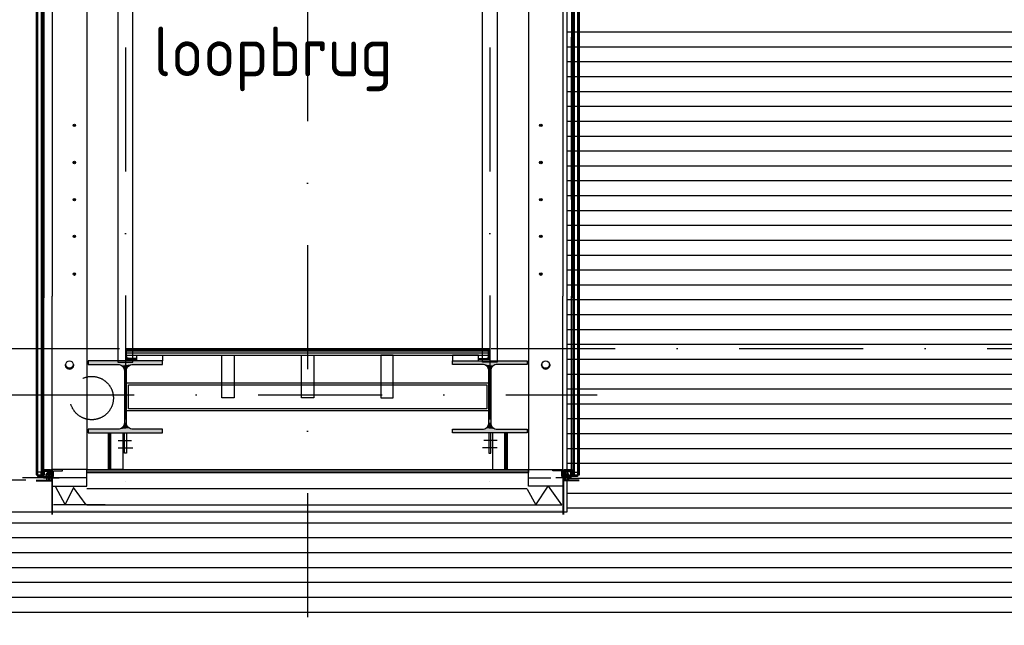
# Model space of a CAD drawing. Extents: x 45255 to 166574, y 102070 to 129901.
# Tile 12 of 21: x 108876 to 112848, y 112320 to 114763. Entities that reach past the tile are written whole.
import ezdxf
from ezdxf.enums import TextEntityAlignment as Align

# ---------------------------------------------------------------- set-up
doc = ezdxf.new("R2010")
doc.units = 0
doc.header["$LTSCALE"] = 1000
doc.header["$MEASUREMENT"] = 0
doc.linetypes.add('DASHDOT', pattern=[1, 0.5, -0.25, 0, -0.25])
doc.linetypes.add('HIDDEN', pattern=[0.375, 0.25, -0.125])
for name, color, linetype in [('B02', 7, 'CONTINUOUS'), ('B03', 7, 'CONTINUOUS'), ('B06', 7, 'CONTINUOUS')]:
    doc.layers.add(name, color=color, linetype=linetype)
doc.styles.add('TXT', font='isocp.shx')

# ---------------------------------------------------------------- blocks, each defined once
blk = doc.blocks.new('HEA300')
at = {"layer": 'B03', "color": 2, "linetype": 'Continuous'}
blk.add_lwpolyline([(150, -145), (-150, -145), (-150, -131), (-31, -131), (-25.72, -130.48), (-20.66, -128.94), (-16, -126.45), (-11.9, -123.09), (-8.54, -119), (-6.06, -114.33), (-4.52, -109.27), (-4, -104), (-4, 104), (-4.52, 109.27), (-6.06, 114.33), (-8.54, 119), (-11.9, 123.09), (-16, 126.45), (-20.66, 128.94), (-25.72, 130.48), (-31, 131), (-150, 131), (-150, 145), (150, 145), (150, 131), (31, 131), (25.74, 130.48), (20.68, 128.94), (16, 126.45), (11.92, 123.09), (8.56, 119), (6.06, 114.33), (4.52, 109.27), (4, 104), (4, -104), (4.52, -109.27), (6.06, -114.33), (8.56, -119), (11.92, -123.09), (16, -126.45), (20.68, -128.94), (25.74, -130.48), (31, -131), (150, -131)], close=True, dxfattribs=at)
for points in [[(-31, 131), (-150, 145), (150, 145)], [(-31, 131), (-150, 131), (-150, 145)], [(-31, 131), (150, 145), (150, 131)], [(-25.72, 130.48), (-31, 131), (16, 126.45)], [(-31, 131), (20.68, 128.94), (16, 126.45)], [(-31, 131), (25.74, 130.48), (20.68, 128.94)], [(-31, 131), (31, 131), (25.74, 130.48)], [(-31, 131), (150, 131), (31, 131)], [(-20.66, 128.94), (-25.72, 130.48), (11.92, 123.09)], [(-25.72, 130.48), (16, 126.45), (11.92, 123.09)], [(-16, 126.45), (-20.66, 128.94), (8.56, 119)], [(-20.66, 128.94), (11.92, 123.09), (8.56, 119)], [(-11.9, 123.09), (-16, 126.45), (6.06, 114.33)], [(-16, 126.45), (8.56, 119), (6.06, 114.33)], [(-8.54, 119), (-11.9, 123.09), (4, 104)], [(-11.9, 123.09), (4.52, 109.27), (4, 104)], [(-11.9, 123.09), (6.06, 114.33), (4.52, 109.27)], [(-6.06, 114.33), (-8.54, 119), (4, 104)], [(-4.52, 109.27), (-6.06, 114.33), (4, 104)], [(-4, 104), (-4.52, 109.27), (4, 104)], [(4, -104), (-4, -104), (-4, 104)], [(-4, 104), (4, 104), (4, -104)], [(20.68, -128.94), (-11.9, -123.09), (-8.54, -119)], [(16, -126.45), (-8.54, -119), (-6.06, -114.33)], [(16, -126.45), (20.68, -128.94), (-8.54, -119)], [(11.92, -123.09), (-6.06, -114.33), (-4.52, -109.27)], [(11.92, -123.09), (16, -126.45), (-6.06, -114.33)], [(11.92, -123.09), (-4.52, -109.27), (-4, -104)], [(4, -104), (4.52, -109.27), (-4, -104)], [(4.52, -109.27), (6.06, -114.33), (-4, -104)], [(6.06, -114.33), (8.56, -119), (-4, -104)], [(8.56, -119), (11.92, -123.09), (-4, -104)], [(150, -145), (-150, -131), (-31, -131)], [(150, -145), (-150, -145), (-150, -131)], [(150, -145), (-31, -131), (-25.72, -130.48)], [(150, -145), (-25.72, -130.48), (-20.66, -128.94)], [(150, -145), (-20.66, -128.94), (-16, -126.45)], [(25.74, -130.48), (-16, -126.45), (-11.9, -123.09)], [(25.74, -130.48), (31, -131), (-16, -126.45)], [(31, -131), (150, -145), (-16, -126.45)], [(20.68, -128.94), (25.74, -130.48), (-11.9, -123.09)], [(31, -131), (150, -131), (150, -145)]]:
    blk.add_solid(points, dxfattribs=at)
blk = doc.blocks.new('LL045')
at = {"layer": 'B03', "color": 2, "linetype": 'Continuous'}
blk.add_lwpolyline([(0, 0), (0, 45), (1.5, 45), (2.18, 44.92), (2.84, 44.72), (3.44, 44.4), (3.97, 43.96), (4.41, 43.44), (4.73, 42.84), (4.93, 42.18), (5, 41.5), (5, 12), (5.13, 10.62), (5.53, 9.32), (6.18, 8.1), (7.05, 7.04), (8.11, 6.18), (9.32, 5.52), (10.63, 5.12), (12, 5), (41.5, 5), (42.18, 4.92), (42.84, 4.72), (43.44, 4.4), (43.97, 3.96), (44.41, 3.44), (44.73, 2.84), (44.93, 2.18), (45, 1.5), (45, 0)], close=True, dxfattribs=at)
for points in [[(0, 0), (1.5, 45), (2.18, 44.92)], [(0, 0), (0, 45), (1.5, 45)], [(0, 0), (2.18, 44.92), (2.84, 44.72)], [(0, 0), (2.84, 44.72), (3.44, 44.4)], [(0, 0), (3.44, 44.4), (3.97, 43.96)], [(0, 0), (3.97, 43.96), (4.41, 43.44)], [(0, 0), (4.41, 43.44), (4.73, 42.84)], [(0, 0), (4.73, 42.84), (4.93, 42.18)], [(0, 0), (4.93, 42.18), (5, 41.5)], [(0, 0), (5, 41.5), (5, 12)], [(0, 0), (5, 12), (5.13, 10.62)], [(0, 0), (5.13, 10.62), (5.53, 9.32)], [(0, 0), (5.53, 9.32), (6.18, 8.1)], [(0, 0), (6.18, 8.1), (7.05, 7.04)], [(0, 0), (7.05, 7.04), (8.11, 6.18)], [(0, 0), (8.11, 6.18), (9.32, 5.52)], [(0, 0), (9.32, 5.52), (10.63, 5.12)], [(0, 0), (10.63, 5.12), (12, 5)], [(0, 0), (41.5, 5), (42.18, 4.92)], [(0, 0), (12, 5), (41.5, 5)], [(0, 0), (42.18, 4.92), (42.84, 4.72)], [(0, 0), (42.84, 4.72), (43.44, 4.4)], [(0, 0), (43.44, 4.4), (43.97, 3.96)], [(0, 0), (43.97, 3.96), (44.41, 3.44)], [(0, 0), (44.41, 3.44), (44.73, 2.84)], [(0, 0), (44.73, 2.84), (44.93, 2.18)], [(0, 0), (44.93, 2.18), (45, 1.5)], [(0, 0), (45, 1.5), (45, 0)]]:
    blk.add_solid(points, dxfattribs=at)
blk = doc.blocks.new('*X26')
at = {"layer": 'B03', "color": 5, "linetype": 'Continuous'}
for p, q in [((-15.7, -18.5), (-18.5, -21.3)), ((-12.8, -18.5), (-18.5, -24.2)), ((-12.5, -21), (-18.5, -27)), ((-18.5, -21.1), (-12.5, -27.1)), ((-12.5, -23.8), (-18.5, -29.8)), ((-18.5, -23.9), (-12.5, -29.9)), ((-12.5, -26.6), (-18.5, -32.6)), ((-18.5, -26.8), (-12.5, -32.8)), ((-12.5, -29.5), (-18.5, -35.5)), ((-18.5, -29.6), (-12.5, -35.6)), ((-12.5, -32.3), (-18.5, -38.3)), ((-18.5, -32.4), (-12.5, -38.4)), ((-18.5, -35.2), (-13.2, -40.5)), ((-18.5, -38.1), (-16.1, -40.5)), ((-18.3, -18.5), (-12.5, -24.3)), ((-12.5, -35.1), (-17.9, -40.5)), ((-15.4, -18.5), (-12.5, -21.4)), ((-12.5, -38), (-15, -40.5)), ((-12.6, -18.5), (-12.5, -18.6))]:
    blk.add_line(p, q, dxfattribs=at)
blk = doc.blocks.new('*X27')
at = {"layer": 'B03', "color": 5, "linetype": 'Continuous'}
for p, q in [((-15.7, -18.5), (-18.5, -21.3)), ((-12.8, -18.5), (-18.5, -24.2)), ((-12.5, -21), (-18.5, -27)), ((-18.5, -21.1), (-12.5, -27.1)), ((-12.5, -23.8), (-18.5, -29.8)), ((-18.5, -23.9), (-12.5, -29.9)), ((-12.5, -26.6), (-18.5, -32.6)), ((-18.5, -26.8), (-12.5, -32.8)), ((-12.5, -29.5), (-18.5, -35.5)), ((-18.5, -29.6), (-12.5, -35.6)), ((-12.5, -32.3), (-18.5, -38.3)), ((-18.5, -32.4), (-12.5, -38.4)), ((-18.5, -35.2), (-13.2, -40.5)), ((-18.5, -38.1), (-16.1, -40.5)), ((-18.3, -18.5), (-12.5, -24.3)), ((-12.5, -35.1), (-17.9, -40.5)), ((-15.4, -18.5), (-12.5, -21.4)), ((-12.5, -38), (-15, -40.5)), ((-12.6, -18.5), (-12.5, -18.6))]:
    blk.add_line(p, q, dxfattribs=at)
blk = doc.blocks.new('*X28')
at = {"layer": 'B03', "color": 5, "linetype": 'Continuous'}
for p, q in [((-15.7, -18.5), (-18.5, -21.3)), ((-12.8, -18.5), (-18.5, -24.2)), ((-12.5, -21), (-18.5, -27)), ((-18.5, -21.1), (-12.5, -27.1)), ((-12.5, -23.8), (-18.5, -29.8)), ((-18.5, -23.9), (-12.5, -29.9)), ((-12.5, -26.6), (-18.5, -32.6)), ((-18.5, -26.8), (-12.5, -32.8)), ((-12.5, -29.5), (-18.5, -35.5)), ((-18.5, -29.6), (-12.5, -35.6)), ((-12.5, -32.3), (-18.5, -38.3)), ((-18.5, -32.4), (-12.5, -38.4)), ((-18.5, -35.2), (-13.2, -40.5)), ((-18.5, -38.1), (-16.1, -40.5)), ((-18.3, -18.5), (-12.5, -24.3)), ((-12.5, -35.1), (-17.9, -40.5)), ((-15.4, -18.5), (-12.5, -21.4)), ((-12.5, -38), (-15, -40.5)), ((-12.6, -18.5), (-12.5, -18.6))]:
    blk.add_line(p, q, dxfattribs=at)
blk = doc.blocks.new('*X29')
at = {"layer": 'B03', "color": 5, "linetype": 'Continuous'}
for p, q in [((-15.7, -18.5), (-18.5, -21.3)), ((-12.8, -18.5), (-18.5, -24.2)), ((-12.5, -21), (-18.5, -27)), ((-18.5, -21.1), (-12.5, -27.1)), ((-12.5, -23.8), (-18.5, -29.8)), ((-18.5, -23.9), (-12.5, -29.9)), ((-12.5, -26.6), (-18.5, -32.6)), ((-18.5, -26.8), (-12.5, -32.8)), ((-12.5, -29.5), (-18.5, -35.5)), ((-18.5, -29.6), (-12.5, -35.6)), ((-12.5, -32.3), (-18.5, -38.3)), ((-18.5, -32.4), (-12.5, -38.4)), ((-18.5, -35.2), (-13.2, -40.5)), ((-18.5, -38.1), (-16.1, -40.5)), ((-18.3, -18.5), (-12.5, -24.3)), ((-12.5, -35.1), (-17.9, -40.5)), ((-15.4, -18.5), (-12.5, -21.4)), ((-12.5, -38), (-15, -40.5)), ((-12.6, -18.5), (-12.5, -18.6))]:
    blk.add_line(p, q, dxfattribs=at)
blk = doc.blocks.new('*X30')
at = {"layer": 'B03', "color": 5, "linetype": 'Continuous'}
for p, q in [((-17.8, -23.5), (-18.5, -24.2)), ((-15, -23.5), (-18.5, -27)), ((-18.5, -23.9), (-13.5, -28.9)), ((-13.5, -24.8), (-18.5, -29.8)), ((-18.5, -26.8), (-13.5, -31.8)), ((-13.5, -27.6), (-18.5, -32.6)), ((-18.5, -29.6), (-13.5, -34.6)), ((-13.5, -30.5), (-18.5, -35.5)), ((-18.5, -32.4), (-13.5, -37.4)), ((-13.5, -33.3), (-18.5, -38.3)), ((-18.5, -35.2), (-13.5, -40.2)), ((-18.5, -38.1), (-16.1, -40.5)), ((-13.5, -36.1), (-17.9, -40.5)), ((-16.1, -23.5), (-13.5, -26.1)), ((-13.5, -39), (-15, -40.5))]:
    blk.add_line(p, q, dxfattribs=at)
blk = doc.blocks.new('*M25')
at = {"layer": 'B03', "color": 1, "linetype": 'Continuous'}
for p, q in [((13, 11), (-20, 11)), ((13, 9), (-20, 9)), ((13, 6.8), (-12, 6.8)), ((13, 4.8), (-12, 4.8))]:
    blk.add_line(p, q, dxfattribs=at)
at = {"layer": 'B03', "color": 7, "linetype": 'Continuous'}
for p, q in [((-20, 11), (-20, 9)), ((13, 11), (13, 9)), ((-12, -11), (-14, -11)), ((10, -4), (10, -6))]:
    blk.add_line(p, q, dxfattribs=at)
at = {"layer": 'B03', "color": 5, "linetype": 'Continuous'}
for points in [[(-20, -11), (-14, -11), (-14, 11), (-20, 11)], [(-20, -11), (-14, -11), (-14, 11), (-20, 11)], [(-20, -11), (-14, -11), (-14, 11), (-20, 11)], [(-20, -11), (-14, -11), (-14, 11), (-20, 11)], [(15, -6), (20, -6), (20, 11), (15, 11)]]:
    blk.add_lwpolyline(points, close=True, dxfattribs=at)
at = {"layer": 'B03', "color": 1, "linetype": 'Continuous'}
for points in [[(-14, -11), (-14, 11), (15, 11), (15, -6), (10, -6)], [(-12, -11), (-12, 9), (13, 9), (13, -4), (10, -4)]]:
    blk.add_lwpolyline(points, dxfattribs=at)
at = {"layer": 'B03', "color": 5, "linetype": 'Continuous'}
for name, p in [('*X26', (-1.5, 29.5)), ('*X27', (-1.5, 29.5)), ('*X28', (-1.5, 29.5)), ('*X29', (-1.5, 29.5)), ('*X30', (33.5, 34.5))]:
    blk.add_blockref(name, p, dxfattribs=at)
blk = doc.blocks.new('*X32')
at = {"layer": 'B03', "color": 5, "linetype": 'Continuous'}
for p, q in [((18.3, -18.5), (12.5, -24.3)), ((15.4, -18.5), (12.5, -21.4)), ((12.6, -18.5), (12.5, -18.6)), ((12.5, -21), (18.5, -27)), ((18.5, -21.1), (12.5, -27.1)), ((12.5, -23.8), (18.5, -29.8)), ((18.5, -23.9), (12.5, -29.9)), ((12.5, -26.6), (18.5, -32.6)), ((18.5, -26.8), (12.5, -32.8)), ((12.5, -29.5), (18.5, -35.5)), ((18.5, -29.6), (12.5, -35.6)), ((12.5, -32.3), (18.5, -38.3)), ((18.5, -32.4), (12.5, -38.4)), ((12.5, -35.1), (17.9, -40.5)), ((12.5, -38), (15, -40.5)), ((12.8, -18.5), (18.5, -24.2)), ((18.5, -35.2), (13.2, -40.5)), ((15.7, -18.5), (18.5, -21.3)), ((18.5, -38.1), (16.1, -40.5))]:
    blk.add_line(p, q, dxfattribs=at)
blk = doc.blocks.new('*X33')
at = {"layer": 'B03', "color": 5, "linetype": 'Continuous'}
for p, q in [((18.3, -18.5), (12.5, -24.3)), ((15.4, -18.5), (12.5, -21.4)), ((12.6, -18.5), (12.5, -18.6)), ((12.5, -21), (18.5, -27)), ((18.5, -21.1), (12.5, -27.1)), ((12.5, -23.8), (18.5, -29.8)), ((18.5, -23.9), (12.5, -29.9)), ((12.5, -26.6), (18.5, -32.6)), ((18.5, -26.8), (12.5, -32.8)), ((12.5, -29.5), (18.5, -35.5)), ((18.5, -29.6), (12.5, -35.6)), ((12.5, -32.3), (18.5, -38.3)), ((18.5, -32.4), (12.5, -38.4)), ((12.5, -35.1), (17.9, -40.5)), ((12.5, -38), (15, -40.5)), ((12.8, -18.5), (18.5, -24.2)), ((18.5, -35.2), (13.2, -40.5)), ((15.7, -18.5), (18.5, -21.3)), ((18.5, -38.1), (16.1, -40.5))]:
    blk.add_line(p, q, dxfattribs=at)
blk = doc.blocks.new('*X34')
at = {"layer": 'B03', "color": 5, "linetype": 'Continuous'}
for p, q in [((18.3, -18.5), (12.5, -24.3)), ((15.4, -18.5), (12.5, -21.4)), ((12.6, -18.5), (12.5, -18.6)), ((12.5, -21), (18.5, -27)), ((18.5, -21.1), (12.5, -27.1)), ((12.5, -23.8), (18.5, -29.8)), ((18.5, -23.9), (12.5, -29.9)), ((12.5, -26.6), (18.5, -32.6)), ((18.5, -26.8), (12.5, -32.8)), ((12.5, -29.5), (18.5, -35.5)), ((18.5, -29.6), (12.5, -35.6)), ((12.5, -32.3), (18.5, -38.3)), ((18.5, -32.4), (12.5, -38.4)), ((12.5, -35.1), (17.9, -40.5)), ((12.5, -38), (15, -40.5)), ((12.8, -18.5), (18.5, -24.2)), ((18.5, -35.2), (13.2, -40.5)), ((15.7, -18.5), (18.5, -21.3)), ((18.5, -38.1), (16.1, -40.5))]:
    blk.add_line(p, q, dxfattribs=at)
blk = doc.blocks.new('*X35')
at = {"layer": 'B03', "color": 5, "linetype": 'Continuous'}
for p, q in [((18.3, -18.5), (12.5, -24.3)), ((15.4, -18.5), (12.5, -21.4)), ((12.6, -18.5), (12.5, -18.6)), ((12.5, -21), (18.5, -27)), ((18.5, -21.1), (12.5, -27.1)), ((12.5, -23.8), (18.5, -29.8)), ((18.5, -23.9), (12.5, -29.9)), ((12.5, -26.6), (18.5, -32.6)), ((18.5, -26.8), (12.5, -32.8)), ((12.5, -29.5), (18.5, -35.5)), ((18.5, -29.6), (12.5, -35.6)), ((12.5, -32.3), (18.5, -38.3)), ((18.5, -32.4), (12.5, -38.4)), ((12.5, -35.1), (17.9, -40.5)), ((12.5, -38), (15, -40.5)), ((12.8, -18.5), (18.5, -24.2)), ((18.5, -35.2), (13.2, -40.5)), ((15.7, -18.5), (18.5, -21.3)), ((18.5, -38.1), (16.1, -40.5))]:
    blk.add_line(p, q, dxfattribs=at)
blk = doc.blocks.new('*X36')
at = {"layer": 'B03', "color": 5, "linetype": 'Continuous'}
for p, q in [((16.1, -23.5), (13.5, -26.1)), ((18.5, -23.9), (13.5, -28.9)), ((13.5, -24.8), (18.5, -29.8)), ((18.5, -26.8), (13.5, -31.8)), ((13.5, -27.6), (18.5, -32.6)), ((18.5, -29.6), (13.5, -34.6)), ((13.5, -30.5), (18.5, -35.5)), ((18.5, -32.4), (13.5, -37.4)), ((13.5, -33.3), (18.5, -38.3)), ((18.5, -35.2), (13.5, -40.2)), ((13.5, -36.1), (17.9, -40.5)), ((13.5, -39), (15, -40.5)), ((15, -23.5), (18.5, -27)), ((18.5, -38.1), (16.1, -40.5)), ((17.8, -23.5), (18.5, -24.2))]:
    blk.add_line(p, q, dxfattribs=at)
blk = doc.blocks.new('*M31')
at = {"layer": 'B03', "color": 1, "linetype": 'Continuous'}
for p, q in [((-13, 11), (20, 11)), ((-13, 9), (20, 9)), ((-13, 6.8), (12, 6.8)), ((-13, 4.8), (12, 4.8))]:
    blk.add_line(p, q, dxfattribs=at)
at = {"layer": 'B03', "color": 7, "linetype": 'Continuous'}
for p, q in [((-13, 11), (-13, 9)), ((20, 11), (20, 9)), ((-10, -4), (-10, -6)), ((12, -11), (14, -11))]:
    blk.add_line(p, q, dxfattribs=at)
at = {"layer": 'B03', "color": 5, "linetype": 'Continuous'}
for points in [[(-15, -6), (-20, -6), (-20, 11), (-15, 11)], [(20, -11), (14, -11), (14, 11), (20, 11)], [(20, -11), (14, -11), (14, 11), (20, 11)], [(20, -11), (14, -11), (14, 11), (20, 11)], [(20, -11), (14, -11), (14, 11), (20, 11)]]:
    blk.add_lwpolyline(points, close=True, dxfattribs=at)
at = {"layer": 'B03', "color": 1, "linetype": 'Continuous'}
for points in [[(14, -11), (14, 11), (-15, 11), (-15, -6), (-10, -6)], [(12, -11), (12, 9), (-13, 9), (-13, -4), (-10, -4)]]:
    blk.add_lwpolyline(points, dxfattribs=at)
at = {"layer": 'B03', "color": 5, "linetype": 'Continuous'}
for name, p in [('*X36', (-33.5, 34.5)), ('*X32', (1.5, 29.5)), ('*X33', (1.5, 29.5)), ('*X34', (1.5, 29.5)), ('*X35', (1.5, 29.5))]:
    blk.add_blockref(name, p, dxfattribs=at)

msp = doc.modelspace()

# ---------------------------------------------------------------- linework, layer by layer
at = {"layer": 'B02', "color": 8, "linetype": 'DASHDOT'}
msp.add_line((48772, 113437), (153552.6, 113437), dxfattribs=at)
at = {"layer": 'B03', "color": 8, "linetype": 'DASHDOT'}
for p, q in [((110037.2, 116854), (110037.2, 112327)), ((109302.2, 116651.1), (109302.2, 112692.1)), ((110772.2, 116651.1), (110772.2, 112692.1)), ((108837.2, 113250.1), (111205.2, 113250.1)), ((109272.7, 113066), (109326.7, 113066)), ((110801.7, 113066), (110747.7, 113066)), ((109272.7, 113036), (109331.7, 113036)), ((110801.7, 113036), (110742.7, 113036)), ((109144.9, 112915.5), (108886.6, 112915.5)), ((108972.4, 112915.5), (109035.4, 112915.5)), ((110929.4, 112915.5), (111017.8, 112915.5)), ((111102, 112915.5), (111039, 112915.5))]:
    msp.add_line(p, q, dxfattribs=at)
at = {"layer": 'B03', "color": 8, "linetype": 'Continuous'}
for p, q in [((109146.4, 116275), (109146.4, 113599.2)), ((110928, 116275), (110928, 113599.2)), ((108942.2, 115698.5), (108942.2, 112927.2)), ((108945.2, 115698.5), (108945.2, 112927.2)), ((108948.2, 115698.5), (108948.2, 112927.2)), ((108962.2, 115698.5), (108962.2, 112925.5)), ((108964.7, 115698.5), (108964.7, 112925.5)), ((108967.2, 115698.5), (108967.2, 112925.5)), ((108973.2, 115675), (108973.2, 113640.8)), ((109007.2, 115675), (109007.2, 113648.3)), ((111067.2, 115675), (111067.2, 113648.3)), ((111101.2, 115675), (111101.2, 113640.8)), ((111107.2, 115698.5), (111107.2, 114015)), ((111109.7, 115698.5), (111109.7, 114015)), ((111112.2, 115698.5), (111112.2, 114015)), ((111126.2, 115698.5), (111126.2, 114015)), ((111129.2, 115698.5), (111129.2, 114015)), ((111132.2, 115698.5), (111132.2, 114015)), ((111083.3, 114714), (114691.5, 114714)), ((108973.2, 113994.4), (108973.2, 114692.8)), ((111101.2, 114038.4), (111101.2, 114692.8)), ((111083.3, 114654), (114691.5, 114654)), ((111083.3, 114594), (114691.5, 114594)), ((111083.3, 114534), (114691.5, 114534)), ((111083.3, 114474), (114691.5, 114474)), ((111083.3, 114414), (114691.5, 114414)), ((111083.3, 114354), (114691.5, 114354)), ((111083.3, 114294), (124856.5, 114294)), ((111083.3, 114234), (124856.5, 114234)), ((111083.3, 114174), (124856.5, 114174)), ((111083.3, 114114), (124856.5, 114114)), ((111107.2, 114119), (111107.2, 112925.5)), ((111109.7, 114119), (111109.7, 112925.5)), ((111112.2, 114119), (111112.2, 112925.5)), ((111126.2, 114119), (111126.2, 112925.5)), ((111129.2, 114119), (111129.2, 112925.5)), ((111132.2, 114119), (111132.2, 112925.5)), ((111083.3, 114054), (124856.5, 114054)), ((111083.3, 113994), (124856.5, 113994)), ((111083.3, 113934), (124856.5, 113934)), ((111083.3, 113874), (124856.5, 113874)), ((111083.3, 113814), (124856.5, 113814)), ((111083.3, 113754), (124856.5, 113754)), ((111083.3, 113694), (124856.5, 113694)), ((108973.2, 112948.9), (108973.2, 113648.3)), ((109007.2, 112948.9), (109007.2, 113648.3)), ((109146.4, 113655.4), (109146.4, 112949)), ((110928, 113655.4), (110928, 112949)), ((111067.2, 112948.9), (111067.2, 113648.3)), ((111101.2, 112948.9), (111101.2, 113648.3)), ((111083.3, 113634), (124856.5, 113634)), ((111083.3, 113574), (124856.5, 113574)), ((111083.3, 113514), (150903.5, 113514)), ((111083.3, 113454), (150903.5, 113454)), ((109307.2, 113434), (110767.2, 113434)), ((109307.2, 113428), (109307.2, 113434)), ((109307.2, 113431), (110767.2, 113431)), ((109307.2, 113428), (110767.2, 113428)), ((109307.2, 113428), (110767.2, 113428)), ((109307.2, 113410), (109307.2, 113428)), ((109307.2, 113419), (110767.2, 113419)), ((109307.2, 113410), (110767.2, 113410)), ((109309.8, 113434), (109381.7, 113434)), ((110767.2, 113428), (110767.2, 113434)), ((110767.2, 113410), (110767.2, 113428)), ((109058.8, 113373), (109060.8, 113373)), ((109092.8, 113373), (109094.8, 113373)), ((110981.6, 113373), (110979.6, 113373)), ((111015.6, 113373), (111013.6, 113373)), ((111083.3, 113394), (150903.5, 113394)), ((111083.3, 113334), (150903.5, 113334)), ((111083.3, 113274), (150903.5, 113274)), ((111083.3, 113214), (150903.5, 113214)), ((111083.3, 113154), (150903.5, 113154)), ((109232.2, 113097), (109232.2, 112949)), ((109236.9, 113097), (109236.9, 112949)), ((109241.7, 113097), (109241.7, 112949)), ((110832.7, 113097), (110832.7, 112949)), ((110837.4, 113097), (110837.4, 112949)), ((110842.2, 113097), (110842.2, 112949)), ((111083.3, 113094), (150903.5, 113094)), ((111083.3, 113034), (150903.5, 113034)), ((111083.3, 112974), (133750.5, 112974)), ((108942.2, 112927.2), (108948.2, 112927.2)), ((108962.2, 112925.5), (108967.2, 112925.5)), ((108984.4, 112930.5), (108990.4, 112939.5)), ((109146.2, 112937), (110922.2, 112937)), ((109146.4, 112949), (110930, 112948.8)), ((109146.4, 112937), (109146.4, 112949)), ((109146.4, 112943), (110930, 112942.8)), ((109146.4, 112937), (110930, 112936.8)), ((110930, 112936.8), (110930, 112948.8)), ((111090, 112930.5), (111084, 112939.5)), ((111112.2, 112925.5), (111107.2, 112925.5)), ((111132.2, 112925.5), (111126.2, 112925.5)), ((72784.3, 112907.1), (108901, 112907.1)), ((111083.3, 112914), (133750.5, 112914)), ((109058.7, 112807.8), (109021.7, 112877.8)), ((109092.7, 112875.8), (109058.7, 112807.8)), ((109143.3, 112807), (109092.7, 112875.8)), ((109146.2, 112872), (110922.2, 112872)), ((111083.3, 112854), (133750.5, 112854)), ((109219.9, 112807), (109011.7, 112807)), ((109146.2, 112807), (110922.2, 112807)), ((110903.7, 112807), (111062.2, 112807)), ((111083.3, 112794), (133750.5, 112794)), ((78172.5, 112734), (133750.5, 112734)), ((78172.5, 112674), (133750.5, 112674)), ((78172.5, 112614), (133750.5, 112614)), ((78172.5, 112554), (133750.5, 112554)), ((78172.5, 112494), (133750.5, 112494)), ((78172.5, 112434), (133750.5, 112434)), ((78172.5, 112374), (133750.5, 112374))]:
    msp.add_line(p, q, dxfattribs=at)
for points in [[(78172.5, 116470.5), (111083.3, 116470.5), (111083.3, 112776.9), (78172.5, 112777)], [(108942.2, 112905.5), (109007.2, 112905.5), (109007.2, 112767)], [(108942.2, 112903.5), (109005.2, 112903.5), (109005.2, 112767)], [(110922.2, 112870.1), (110958.1, 112807), (111007.5, 112882), (111061.3, 112807)], [(111132.2, 112905.5), (111067.2, 112905.5), (111067.2, 112767)], [(111132.2, 112903.5), (111069.2, 112903.5), (111069.2, 112767)], [(108983, 112777), (78172.5, 112777), (78172.5, 108386)]]:
    msp.add_lwpolyline(points, dxfattribs=at)
for points in [[(109332.2, 116067), (109272.2, 116067), (109272.2, 113381.9), (109332.2, 113381.9)], [(110742.2, 116067), (110802.2, 116067), (110802.2, 113381.9), (110742.2, 113381.9)], [(109307.2, 113437), (110767.2, 113437), (110767.2, 113434), (109307.2, 113434)], [(109348.4, 113410), (109452.2, 113410), (109452.2, 113387), (109348.4, 113387)], [(109691.6, 113410), (109741.6, 113410), (109741.6, 113237.9), (109691.6, 113237.9)], [(110012.2, 113410), (110062.2, 113410), (110062.2, 113237.9), (110012.2, 113237.9)], [(110382.8, 113410), (110332.8, 113410), (110332.8, 113237.9), (110382.8, 113237.9)], [(110726, 113410), (110622.2, 113410), (110622.2, 113387), (110726, 113387)], [(109306.2, 113299), (110768.2, 113299), (110768.2, 113185), (109306.2, 113185)], [(109314.2, 113291), (110760.2, 113291), (110760.2, 113193), (109314.2, 113193)], [(109241.7, 113097), (109291.7, 113097), (109291.7, 112948.9), (109241.7, 112948.9)], [(109298.2, 113097), (109306.2, 113097), (109306.2, 113015), (109298.2, 113015)], [(110776.2, 113097), (110768.2, 113097), (110768.2, 113015), (110776.2, 113015)], [(110832.7, 113097), (110782.7, 113097), (110782.7, 112948.9), (110832.7, 112948.9)], [(108948.2, 112925.5), (108962.2, 112925.5), (108962.2, 112937.5), (108948.2, 112937.5)], [(108948.2, 112925.5), (108962.2, 112925.5), (108962.2, 112937.5), (108948.2, 112937.5)], [(109002.2, 112930.5), (108984.4, 112930.5), (108984.4, 112905.5), (109002.2, 112905.5)], [(108996.4, 112939.5), (108990.4, 112939.5), (108990.4, 112905.5), (108996.4, 112905.5)], [(109007.2, 112949), (109007.2, 112882), (109146.2, 112882), (109146.2, 112949)], [(111067.2, 112949), (111067.2, 112882), (110928.2, 112882), (110928.2, 112949)], [(111072.2, 112930.5), (111090, 112930.5), (111090, 112905.5), (111072.2, 112905.5)], [(111078, 112939.5), (111084, 112939.5), (111084, 112905.5), (111078, 112905.5)], [(111126.2, 112925.5), (111112.2, 112925.5), (111112.2, 112937.5), (111126.2, 112937.5)], [(111126.2, 112925.5), (111112.2, 112925.5), (111112.2, 112937.5), (111126.2, 112937.5)]]:
    msp.add_lwpolyline(points, close=True, dxfattribs=at)
at = {"layer": 'B03', "color": 8, "linetype": 'HIDDEN'}
for points in [[(108948.2, 112921.2), (109012.2, 112921.2), (109012.2, 112944), (109047.9, 112944), (109047.9, 112949), (109007.2, 112949), (109007.2, 112925.5), (108948.2, 112925.5)], [(111126.2, 112921.2), (111062.2, 112921.2), (111062.2, 112944), (111026.5, 112944), (111026.5, 112949), (111067.2, 112949), (111067.2, 112925.5), (111126.2, 112925.5)]]:
    msp.add_lwpolyline(points, close=True, dxfattribs=at)
at = {"layer": 'B03', "color": 8, "linetype": 'Continuous'}
for centre, radius in [((109096.4, 114337), 5), ((109096.4, 114337), 2), ((109096.4, 114337), 2), ((109096.4, 114337), 2), ((110978, 114337), 5), ((110978, 114337), 2), ((110978, 114337), 2), ((110978, 114337), 2), ((109096.4, 114187), 5), ((110978, 114187), 5), ((109096.4, 114187), 2), ((110978, 114187), 2), ((109096.4, 114037), 5), ((109096.4, 114037), 2), ((110978, 114037), 5), ((110978, 114037), 2), ((109096.4, 113889), 5), ((109096.4, 113887), 2), ((110978, 113889), 5), ((110978, 113887), 2), ((109096.4, 113737), 5), ((109096.4, 113737), 2), ((110978, 113737), 5), ((110978, 113737), 2), ((109076.8, 113372), 15), ((110997.6, 113372), 15)]:
    msp.add_circle(centre, radius, dxfattribs=at)
at = {"layer": 'B03', "color": 8, "linetype": 'HIDDEN'}
msp.add_circle((109166.2, 113237), 87.5, dxfattribs=at)
at = {"layer": 'B03', "color": 8, "linetype": 'Continuous'}
for centre, radius, start, end in [((109076.8, 113372), 18, 176.779, 3.1847), ((109076.8, 113372), 16, 176.398, 3.1847), ((110997.6, 113372), 18, 176.8153, 3.221), ((110997.6, 113372), 16, 176.8153, 3.602)]:
    msp.add_arc(centre, radius, start, end, dxfattribs=at)
for points in [[(111069.2, 112785), (111069.2, 112777), (109009.2, 112785), (109009.2, 112777)], [(111059.6, 112784.9), (111059.6, 112776.9), (109014.7, 112784.9), (109014.7, 112776.9)]]:
    msp.add_solid(points, dxfattribs=at)

# ---------------------------------------------------------------- block references
at = {"layer": 'B03', "color": 8, "linetype": 'Continuous', "yscale": -1, "rotation": 90}
msp.add_blockref('LL045', (109302.2, 113392.2), dxfattribs=at)
msp.add_blockref('LL045', (109302.2, 113392.2), dxfattribs=at)
at = {"layer": 'B03', "color": 8, "linetype": 'Continuous'}
for name, p, rotation in [('LL045', (110772.2, 113392.2), 90), ('LL045', (110772.2, 113392.2), 90), ('HEA300', (110772.2, 113242), 180)]:
    msp.add_blockref(name, p, dxfattribs=dict(at, rotation=rotation))
at = {"layer": 'B03', "color": 8, "linetype": 'Continuous', "yscale": -1}
msp.add_blockref('HEA300', (109302.2, 113242), dxfattribs=at)
at = {"layer": 'B03', "color": 8, "linetype": 'Continuous'}
for name, p in [('*M25', (108987.2, 112936.5)), ('*M31', (111087.2, 112936.5))]:
    msp.add_blockref(name, p, dxfattribs=at)

# ---------------------------------------------------------------- texts
at = {"layer": 'B06', "color": 7, "linetype": 'Continuous', "style": 'TXT'}
msp.add_text('loopbrug', height=200, dxfattribs=at).set_placement((109416, 114735), align=Align.TOP_LEFT)

doc.saveas('drawing.dxf')
